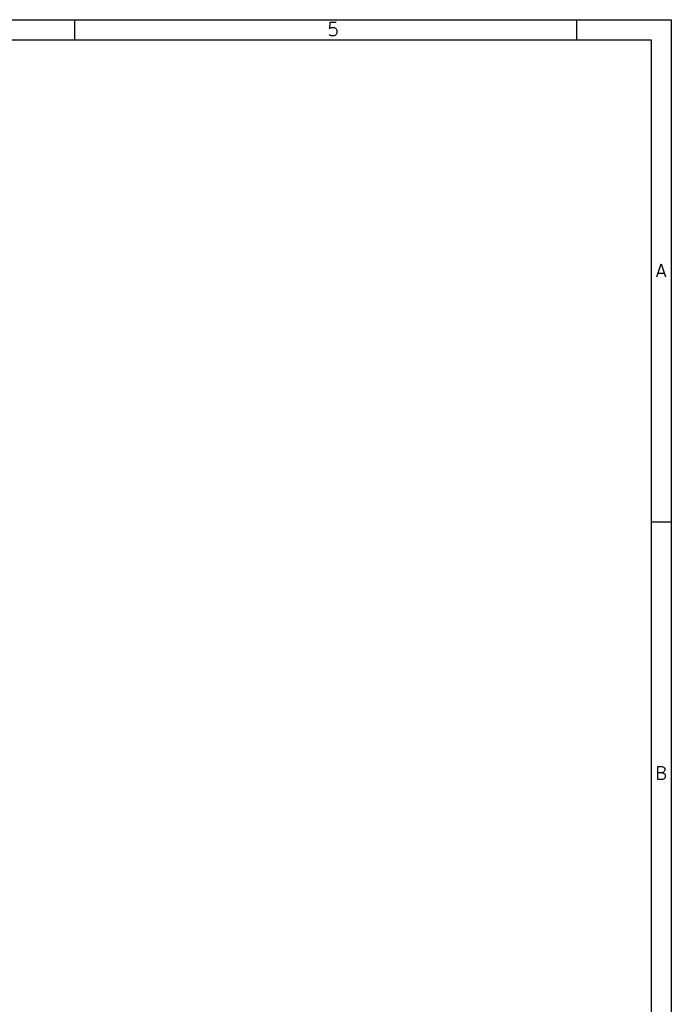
# Model space of a CAD drawing. Extents: x 0.4 to 10.6, y -8.1 to -0.4.
# Tile 16 of 16: x 8.1 to 10.6, y -4.3 to -0.4. Entities that reach past the tile are written whole.
import ezdxf

# ---------------------------------------------------------------- set-up
doc = ezdxf.new("R2010")
doc.units = 0
doc.header["$MEASUREMENT"] = 0
doc.layers.add('BLACK', color=7, linetype='CONTINUOUS')

msp = doc.modelspace()

# ---------------------------------------------------------------- linework, layer by layer
at = {"layer": 'BLACK', "linetype": 'CONTINUOUS'}
for p, q in [((0.3937, -0.3937), (10.6063, -0.3937)), ((8.26772, -0.47244), (8.26772, -0.3937)), ((9.26804, -0.40526), (9.2656, -0.42963)), ((9.29241, -0.40526), (9.26804, -0.40526)), ((10.2362, -0.47244), (10.2362, -0.3937)), ((10.6063, -0.3937), (10.6063, -8.1063)), ((9.2656, -0.42963), (9.26804, -0.42719)), ((9.26804, -0.454), (9.2656, -0.45157)), ((9.26804, -0.42719), (9.27291, -0.42476)), ((9.27291, -0.45644), (9.26804, -0.454)), ((9.27291, -0.42476), (9.2851, -0.42476)), ((9.2851, -0.45644), (9.27291, -0.45644)), ((9.2851, -0.42476), (9.28997, -0.42719)), ((9.28997, -0.454), (9.2851, -0.45644)), ((9.28997, -0.42719), (9.29241, -0.42963)), ((9.29241, -0.45157), (9.28997, -0.454)), ((9.29241, -0.42963), (9.29485, -0.43451)), ((9.29485, -0.44669), (9.29241, -0.45157)), ((9.29485, -0.43451), (9.29485, -0.44669)), ((0.47244, -0.47244), (10.5276, -0.47244)), ((10.5276, -0.47244), (10.5276, -8.02756)), ((10.5499, -1.40132), (10.5669, -1.35014)), ((10.5547, -1.3867), (10.5791, -1.3867)), ((10.5669, -1.35014), (10.584, -1.40132)), ((10.6063, -2.3622), (10.5276, -2.3622)), ((10.5535, -3.36983), (10.5535, -3.31865)), ((10.5535, -3.31865), (10.5706, -3.31865)), ((10.5706, -3.34302), (10.5535, -3.34302)), ((10.5706, -3.31865), (10.5755, -3.32108)), ((10.5755, -3.34058), (10.5706, -3.34302)), ((10.5706, -3.34302), (10.5779, -3.34545)), ((10.5755, -3.32108), (10.5779, -3.32352)), ((10.5779, -3.33814), (10.5755, -3.34058)), ((10.5779, -3.32352), (10.5803, -3.32839)), ((10.5803, -3.33327), (10.5779, -3.33814)), ((10.5779, -3.34545), (10.5803, -3.34789)), ((10.5803, -3.32839), (10.5803, -3.33327)), ((10.5803, -3.34789), (10.5828, -3.35277)), ((10.5828, -3.35277), (10.5828, -3.36008)), ((10.573, -3.36983), (10.5535, -3.36983)), ((10.5779, -3.36739), (10.573, -3.36983)), ((10.5803, -3.36495), (10.5779, -3.36739)), ((10.5828, -3.36008), (10.5803, -3.36495))]:
    msp.add_line(p, q, dxfattribs=at)

doc.saveas('drawing.dxf')
